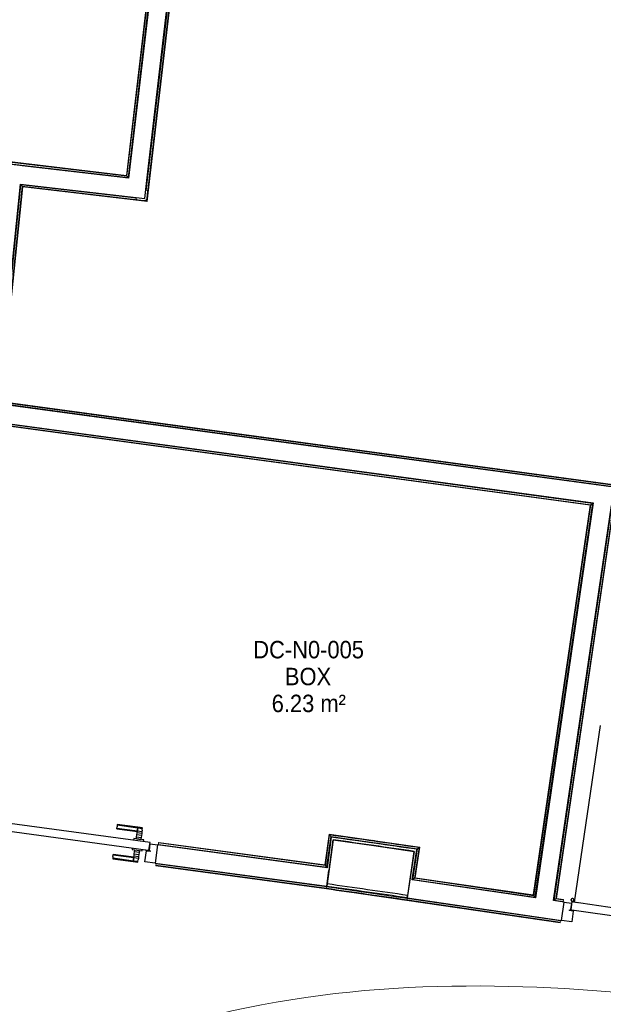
# Model space of a CAD drawing. Header units: millimetres. Extents: x 1909 to 61055, y -36590 to 14615.
# Tile 24 of 40: x 34169 to 37185, y -22462 to -17377. Entities that reach past the tile are written whole.
import ezdxf

# ---------------------------------------------------------------- set-up
doc = ezdxf.new("R2010")
doc.units = ezdxf.units.MM
for name, color, linetype, lineweight in [('A-AREA-IDEN', 7, 'Continuous', 30), ('A-DETL-GENF', 7, 'Continuous', 18), ('A-DOOR', 7, 'Continuous', 25), ('A-FLOR', 7, 'Continuous', 25), ('A-FLOR-HRAL', 7, 'Continuous', 18), ('A-WALL', 7, 'Continuous', 25), ('E-WIRE', 7, 'Continuous', 18), ('Q-SPCQ', 7, 'Continuous', 18)]:
    doc.layers.add(name, color=color, linetype=linetype, lineweight=lineweight)
doc.styles.add('Arial_1', font='arial.ttf', dxfattribs={"width": 0.9, "height": 90})

# ---------------------------------------------------------------- blocks, each defined once
blk = doc.blocks.new('PRT_SIMPLE_HUI_58x68x48 - PRT_BOIS_1V_930x2040x40-552384-2021_015_1111_DCE_1_50_N0 FINI_SSI_SDI')
at = {"layer": 'A-DETL-GENF', "lineweight": 25}
h = blk.add_hatch(color=256, dxfattribs=at)
h.paths.add_polyline_path([(-483.8, -9.7), (-485.1, -11.7), (-496.5, -13.2), (-500.5, -13.7), (-500.5, -14.5), (-495.9, -14.5), (-483.8, -12.8), (-483.8, -10.4)])
h.paths.add_polyline_path([(-508.5, -8), (-508, -11.5), (-502, -11.1), (-502.2, -10.2), (-505.2, -10.2), (-505.2, -9.3), (-488.3, -9.5), (-485.1, -10.6), (-483.8, -9.7), (-488.9, -8), (-505.5, -8)])
h = blk.add_hatch(color=256, dxfattribs=at)
h.paths.add_polyline_path([(413.8, -9.7), (413.8, -12.8), (426.2, -14.5), (430.5, -14.5), (430.3, -13.2), (425.8, -13.2), (415.1, -11.7), (414.5, -10.7)])
h.paths.add_polyline_path([(418.5, -8), (413.8, -9.7), (415.1, -10.6), (418.7, -9.3), (435.2, -9.8), (435.2, -10.2), (432, -10.7), (432, -11.5), (438.5, -11.5), (438.5, -8), (418.5, -8)])
at = {"layer": 'A-DETL-GENF'}
for p, q in [((-488.5, -8), (-508.5, -8)), ((-508.5, -8), (-508.5, -11.5)), ((-508.5, -11.5), (-502, -11.5)), ((-505.2, -10.2), (-505.2, -9.3)), ((-505.2, -9.3), (-488.7, -9.3)), ((-502, -10.2), (-505.2, -10.2)), ((-502, -11.5), (-502, -10.2)), ((-496.1, -13.2), (-500.5, -13.2)), ((-500.5, -13.2), (-500.5, -14.5)), ((-500.5, -14.5), (-496, -14.5)), ((-485.1, -11.7), (-496.1, -13.2)), ((-496, -14.5), (-483.8, -12.8)), ((-488.7, -9.3), (-485.1, -10.6)), ((-483.8, -9.7), (-488.5, -8)), ((-485.1, -10.6), (-485.1, -11.7)), ((-483.8, -12.8), (-483.8, -9.7)), ((418.5, -8), (413.8, -9.7)), ((413.8, -9.7), (413.8, -12.8)), ((413.8, -12.8), (426, -14.5)), ((415.1, -10.6), (418.7, -9.3)), ((415.1, -11.7), (415.1, -10.6)), ((426.1, -13.2), (415.1, -11.7)), ((438.5, -8), (418.5, -8)), ((418.7, -9.3), (435.2, -9.3)), ((426, -14.5), (430.5, -14.5)), ((430.5, -13.2), (426.1, -13.2)), ((430.5, -14.5), (430.5, -13.2)), ((435.2, -10.2), (432, -10.2)), ((432, -10.2), (432, -11.5)), ((432, -11.5), (438.5, -11.5)), ((435.2, -9.3), (435.2, -10.2)), ((438.5, -11.5), (438.5, -8))]:
    blk.add_line(p, q, dxfattribs=at)
at = {"layer": 'A-DOOR'}
for p, q in [((-427.1, 55), (-450.6, 55)), ((-450.6, 55), (-450.6, 54.5)), ((-450.6, 54.5), (-450.6, 50.4)), ((-427.1, 54.5), (-450.6, 54.5)), ((-319.6, 55), (-427.1, 55)), ((-427.1, 55), (-427.1, 54.5)), ((-427.1, 54.5), (-427.1, 55)), ((-427.1, 54.5), (-427.1, 50.4)), ((-319.6, 54.5), (-427.1, 54.5)), ((-427.1, 50.4), (-427.1, 54.5)), ((-319.6, 54.5), (-319.6, 55)), ((-319.6, 50.4), (-319.6, 54.5)), ((-450.6, 50.4), (-450.6, 43.3)), ((-427.1, 50.4), (-450.6, 50.4)), ((-450.6, 34), (-450.6, 43.3)), ((-450.6, 25.6), (-450.6, 34)), ((-427.1, 34), (-450.6, 34)), ((-450.6, 15.2), (-450.6, 25.6)), ((-427.1, 25.6), (-450.6, 25.6)), ((-450.6, 4.4), (-450.6, 15.2)), ((-427.1, 15.2), (-450.6, 15.2)), ((-450.6, -4), (-450.6, 4.4)), ((-450.6, 4.4), (-427.1, 4.4)), ((-427.1, 50.4), (-427.1, 43.3)), ((-319.6, 50.4), (-427.1, 50.4)), ((-427.1, 43.3), (-427.1, 50.4)), ((-427.1, 34), (-427.1, 43.3)), ((-427.1, 43.3), (-427.1, 34)), ((-427.1, 32.8), (-427.1, 34)), ((-319.6, 34), (-427.1, 34)), ((-427.1, 34), (-427.1, 25.6)), ((-427.1, 32.8), (-319.6, 32.8)), ((-427.1, 25.6), (-427.1, 15.2)), ((-427.1, 15.2), (-427.1, 4.4)), ((-427.1, 4.4), (-427.1, -4)), ((-319.6, 43.3), (-319.6, 50.4)), ((-319.6, 43.3), (-319.6, 34)), ((-319.6, 34), (-319.6, 32.8)), ((-499.5, -14.5), (-499.5, -54.5)), ((426, -14.5), (-496, -14.5)), ((-465.6, -5.5), (-465.6, -14.5)), ((-413.4, -5.5), (-465.6, -5.5)), ((-450.6, -4), (-450.6, -5)), ((-450.6, -5), (-427.1, -5)), ((-427.1, -5), (-427.1, -4)), ((-413.4, -14.5), (-413.4, -5.5)), ((430.5, -54.5), (430.5, -14.5)), ((-499.5, -54.5), (430.5, -54.5)), ((-465.6, -54.5), (-465.6, -63.5)), ((-465.6, -63.5), (-413.4, -63.5)), ((-427.1, -64), (-450.6, -64)), ((-450.6, -64), (-450.6, -65)), ((-450.6, -73.4), (-450.6, -65)), ((-450.6, -84.2), (-450.6, -73.4)), ((-427.1, -73.4), (-450.6, -73.4)), ((-450.6, -94.6), (-450.6, -84.2)), ((-450.6, -84.2), (-427.1, -84.2)), ((-450.6, -103), (-450.6, -94.6)), ((-450.6, -94.6), (-427.1, -94.6)), ((-427.1, -65), (-427.1, -64)), ((-427.1, -65), (-427.1, -73.4)), ((-427.1, -73.4), (-427.1, -84.2)), ((-427.1, -84.2), (-427.1, -94.6)), ((-427.1, -94.6), (-427.1, -103)), ((-413.4, -63.5), (-413.4, -54.5)), ((417, -54.5), (417, -977.5)), ((-450.6, -112.3), (-450.6, -103)), ((-450.6, -103), (-427.1, -103)), ((-450.6, -112.3), (-450.6, -119.4)), ((-450.6, -119.4), (-450.6, -123.5)), ((-450.6, -119.4), (-427.1, -119.4)), ((-450.6, -123.5), (-450.6, -124)), ((-450.6, -123.5), (-427.1, -123.5)), ((-450.6, -124), (-427.1, -124)), ((-427.1, -103), (-427.1, -101.8)), ((-319.6, -101.8), (-427.1, -101.8)), ((-427.1, -112.3), (-427.1, -103)), ((-427.1, -103), (-319.6, -103)), ((-427.1, -103), (-427.1, -112.3)), ((-427.1, -112.3), (-427.1, -119.4)), ((-427.1, -119.4), (-427.1, -112.3)), ((-427.1, -119.4), (-427.1, -123.5)), ((-427.1, -119.4), (-319.6, -119.4)), ((-427.1, -123.5), (-427.1, -119.4)), ((-427.1, -123.5), (-427.1, -124)), ((-427.1, -123.5), (-319.6, -123.5)), ((-427.1, -124), (-427.1, -123.5)), ((-427.1, -124), (-319.6, -124)), ((-319.6, -101.8), (-319.6, -103)), ((-319.6, -103), (-319.6, -112.3)), ((-319.6, -119.4), (-319.6, -112.3)), ((-319.6, -123.5), (-319.6, -119.4)), ((-319.6, -124), (-319.6, -123.5))]:
    blk.add_line(p, q, dxfattribs=at)
for radius, start, end in [(9.12, 155.8208, 180), (9.12, 180, 204.1792), (7.5, 360, 180), (7.5, 180, 360), (7.5, 180, 206.0693), (7.5, 135, 165), (7.5, 210, 240), (9.12, 111.9887, 120), (9.12, 240, 248.0113), (7.5, 60, 120), (7.5, 270, 0), (9.12, 60, 68.0113), (7.5, 0, 30), (9.12, 0, 22.9418)]:
    blk.add_arc((429, -65.5), radius, start, end, dxfattribs=at)
at = {"layer": 'Q-SPCQ'}
for p, q in [((430.5, -40.5), (430.5, -54.5)), ((430.5, -54.5), (403.5, -54.5))]:
    blk.add_line(p, q, dxfattribs=at)
blk = doc.blocks.new('PRT_SIMPLE_HUI_58x68x48 - PRT_BOIS_1V_930x2040x40-552386-2021_015_1111_DCE_1_50_N0 FINI_SSI_SDI')
at = {"layer": 'A-DETL-GENF', "lineweight": 25}
h = blk.add_hatch(color=256, dxfattribs=at)
h.paths.add_polyline_path([(-483.8, -9.7), (-485.1, -11.7), (-496.2, -13.2), (-500.5, -13.2), (-500.5, -14.5), (-495.9, -14.5), (-483.8, -12.8), (-483.8, -10.4)])
h.paths.add_polyline_path([(-508.5, -8), (-508, -11.5), (-502, -11.2), (-502.2, -10.2), (-505.2, -10.2), (-505.2, -9.3), (-488.3, -9.5), (-485.1, -10.6), (-483.8, -9.7), (-488.9, -8), (-505.4, -8)])
h = blk.add_hatch(color=256, dxfattribs=at)
h.paths.add_polyline_path([(413.8, -9.7), (413.8, -12.8), (426.2, -14.5), (430.5, -14.5), (430.3, -13.2), (425.8, -13.2), (415.1, -11.7), (414.5, -10.7)])
h.paths.add_polyline_path([(418.5, -8), (413.8, -9.7), (415.1, -10.6), (418.7, -9.3), (435.2, -9.8), (435.2, -10.2), (432, -10.7), (432, -11.5), (438.5, -11.5), (438.5, -8), (418.5, -8)])
at = {"layer": 'A-DETL-GENF'}
for p, q in [((-488.5, -8), (-508.5, -8)), ((-508.5, -8), (-508.5, -11.5)), ((-508.5, -11.5), (-502, -11.5)), ((-505.2, -10.2), (-505.2, -9.3)), ((-505.2, -9.3), (-488.7, -9.3)), ((-502, -10.2), (-505.2, -10.2)), ((-502, -11.5), (-502, -10.2)), ((-496.1, -13.2), (-500.5, -13.2)), ((-500.5, -13.2), (-500.5, -14.5)), ((-500.5, -14.5), (-496, -14.5)), ((-485.1, -11.7), (-496.1, -13.2)), ((-496, -14.5), (-483.8, -12.8)), ((-488.7, -9.3), (-485.1, -10.6)), ((-483.8, -9.7), (-488.5, -8)), ((-485.1, -10.6), (-485.1, -11.7)), ((-483.8, -12.8), (-483.8, -9.7)), ((418.5, -8), (413.8, -9.7)), ((413.8, -9.7), (413.8, -12.8)), ((413.8, -12.8), (426, -14.5)), ((415.1, -10.6), (418.7, -9.3)), ((415.1, -11.7), (415.1, -10.6)), ((426.1, -13.2), (415.1, -11.7)), ((438.5, -8), (418.5, -8)), ((418.7, -9.3), (435.2, -9.3)), ((426, -14.5), (430.5, -14.5)), ((430.5, -13.2), (426.1, -13.2)), ((430.5, -14.5), (430.5, -13.2)), ((435.2, -10.2), (432, -10.2)), ((432, -10.2), (432, -11.5)), ((432, -11.5), (438.5, -11.5)), ((435.2, -9.3), (435.2, -10.2)), ((438.5, -11.5), (438.5, -8))]:
    blk.add_line(p, q, dxfattribs=at)
at = {"layer": 'A-DOOR'}
for p, q in [((-427.1, 55), (-450.6, 55)), ((-450.6, 55), (-450.6, 54.5)), ((-450.6, 54.5), (-450.6, 50.4)), ((-427.1, 54.5), (-450.6, 54.5)), ((-319.6, 55), (-427.1, 55)), ((-427.1, 55), (-427.1, 54.5)), ((-427.1, 54.5), (-427.1, 55)), ((-427.1, 54.5), (-427.1, 50.4)), ((-319.6, 54.5), (-427.1, 54.5)), ((-427.1, 50.4), (-427.1, 54.5)), ((-319.6, 54.5), (-319.6, 55)), ((-319.6, 50.4), (-319.6, 54.5)), ((-450.6, 50.4), (-450.6, 43.3)), ((-427.1, 50.4), (-450.6, 50.4)), ((-450.6, 34), (-450.6, 43.3)), ((-450.6, 25.6), (-450.6, 34)), ((-427.1, 34), (-450.6, 34)), ((-450.6, 15.2), (-450.6, 25.6)), ((-427.1, 25.6), (-450.6, 25.6)), ((-450.6, 4.4), (-450.6, 15.2)), ((-427.1, 15.2), (-450.6, 15.2)), ((-450.6, -4), (-450.6, 4.4)), ((-450.6, 4.4), (-427.1, 4.4)), ((-427.1, 50.4), (-427.1, 43.3)), ((-319.6, 50.4), (-427.1, 50.4)), ((-427.1, 43.3), (-427.1, 50.4)), ((-427.1, 34), (-427.1, 43.3)), ((-427.1, 43.3), (-427.1, 34)), ((-427.1, 32.8), (-427.1, 34)), ((-319.6, 34), (-427.1, 34)), ((-427.1, 34), (-427.1, 25.6)), ((-427.1, 32.8), (-319.6, 32.8)), ((-427.1, 25.6), (-427.1, 15.2)), ((-427.1, 15.2), (-427.1, 4.4)), ((-427.1, 4.4), (-427.1, -4)), ((-319.6, 43.3), (-319.6, 50.4)), ((-319.6, 43.3), (-319.6, 34)), ((-319.6, 34), (-319.6, 32.8)), ((-499.5, -14.5), (-499.5, -54.5)), ((426, -14.5), (-496, -14.5)), ((-465.6, -5.5), (-465.6, -14.5)), ((-413.4, -5.5), (-465.6, -5.5)), ((-450.6, -4), (-450.6, -5)), ((-450.6, -5), (-427.1, -5)), ((-427.1, -5), (-427.1, -4)), ((-413.4, -14.5), (-413.4, -5.5)), ((430.5, -54.5), (430.5, -14.5)), ((-499.5, -54.5), (430.5, -54.5)), ((-465.6, -54.5), (-465.6, -63.5)), ((-465.6, -63.5), (-413.4, -63.5)), ((-427.1, -64), (-450.6, -64)), ((-450.6, -64), (-450.6, -65)), ((-450.6, -73.4), (-450.6, -65)), ((-450.6, -84.2), (-450.6, -73.4)), ((-427.1, -73.4), (-450.6, -73.4)), ((-450.6, -94.6), (-450.6, -84.2)), ((-450.6, -84.2), (-427.1, -84.2)), ((-450.6, -103), (-450.6, -94.6)), ((-450.6, -94.6), (-427.1, -94.6)), ((-427.1, -65), (-427.1, -64)), ((-427.1, -65), (-427.1, -73.4)), ((-427.1, -73.4), (-427.1, -84.2)), ((-427.1, -84.2), (-427.1, -94.6)), ((-427.1, -94.6), (-427.1, -103)), ((-413.4, -63.5), (-413.4, -54.5)), ((417, -54.5), (417, -977.5)), ((-450.6, -112.3), (-450.6, -103)), ((-450.6, -103), (-427.1, -103)), ((-450.6, -112.3), (-450.6, -119.4)), ((-450.6, -119.4), (-450.6, -123.5)), ((-450.6, -119.4), (-427.1, -119.4)), ((-450.6, -123.5), (-450.6, -124)), ((-450.6, -123.5), (-427.1, -123.5)), ((-450.6, -124), (-427.1, -124)), ((-427.1, -103), (-427.1, -101.8)), ((-319.6, -101.8), (-427.1, -101.8)), ((-427.1, -112.3), (-427.1, -103)), ((-427.1, -103), (-319.6, -103)), ((-427.1, -103), (-427.1, -112.3)), ((-427.1, -112.3), (-427.1, -119.4)), ((-427.1, -119.4), (-427.1, -112.3)), ((-427.1, -119.4), (-427.1, -123.5)), ((-427.1, -119.4), (-319.6, -119.4)), ((-427.1, -123.5), (-427.1, -119.4)), ((-427.1, -123.5), (-427.1, -124)), ((-427.1, -123.5), (-319.6, -123.5)), ((-427.1, -124), (-427.1, -123.5)), ((-427.1, -124), (-319.6, -124)), ((-319.6, -101.8), (-319.6, -103)), ((-319.6, -103), (-319.6, -112.3)), ((-319.6, -119.4), (-319.6, -112.3)), ((-319.6, -123.5), (-319.6, -119.4)), ((-319.6, -124), (-319.6, -123.5))]:
    blk.add_line(p, q, dxfattribs=at)
for radius, start, end in [(9.12, 155.8208, 180), (9.12, 180, 204.1792), (7.5, 360, 180), (7.5, 180, 360), (7.5, 180, 240), (7.5, 135, 165), (9.12, 111.9887, 120), (9.12, 240, 248.0113), (7.5, 60, 120), (7.5, 270, 0), (9.12, 60, 68.0113), (7.5, 0, 30), (9.12, 0, 24.1792)]:
    blk.add_arc((429, -65.5), radius, start, end, dxfattribs=at)
at = {"layer": 'Q-SPCQ'}
for p, q in [((430.5, -40.5), (430.5, -54.5)), ((430.5, -54.5), (403.5, -54.5))]:
    blk.add_line(p, q, dxfattribs=at)
blk = doc.blocks.new('Garde-corps - Garde-corps-505843-2021_015_1111_DCE_1_50_N0 FINI_SSI_SDI')
at = {"layer": 'A-FLOR-HRAL'}
for p, q in [((-4600.3, -15294.7), (-4938.3, -18181)), ((-4598.5, -15293.3), (-4936.9, -18182.8)), ((-4596.6, -15291.7), (-4935.4, -18184.8)), ((-4588.7, -15285.5), (-4929.1, -18192.7)), ((-4938.3, -18181), (-7517.9, -17878.9)), ((-4936.9, -18182.8), (-7516.5, -17880.7)), ((-4935.4, -18184.8), (-7514.9, -17882.7)), ((-4929.1, -18192.7), (-7508.6, -17890.6)), ((-4935.4, -18184.8), (-4929.1, -18192.7))]:
    blk.add_line(p, q, dxfattribs=at)
for points, knots in [([(-4938.3, -18181), (-4938.3, -18181), (-4938.3, -18181), (-4938.2, -18181.2), (-4938.1, -18181.3), (-4937.9, -18181.5), (-4937.8, -18181.7), (-4937.7, -18181.8), (-4937.6, -18182), (-4937.4, -18182.1), (-4937.3, -18182.2), (-4937.2, -18182.4), (-4937.1, -18182.5), (-4937, -18182.7), (-4936.9, -18182.8), (-4936.9, -18182.8)], [0.1, 0.1, 0.1, 0.1, 0.2, 0.3, 0.4, 0.475, 0.55, 0.6, 0.65, 0.7, 0.75, 0.8, 0.85, 0.9, 1, 1, 1, 1]), ([(-4929.1, -18192.7), (-4929.1, -18192.7), (-4929.1, -18192.7), (-4928.9, -18192.9), (-4928.8, -18193.1), (-4928.6, -18193.3), (-4928.5, -18193.5), (-4928.3, -18193.7), (-4928.1, -18194), (-4927.8, -18194.3), (-4927.6, -18194.5), (-4927.4, -18194.8), (-4927.1, -18195.3), (-4926.7, -18195.7), (-4926.5, -18196)], [0, 0, 0, 0, 0.166667, 0.25, 0.333333, 0.416667, 0.458333, 0.5, 0.583333, 0.666667, 0.708333, 0.75, 0.833333, 1, 1, 1, 1])]:
    blk.add_open_spline(points, degree=3, knots=knots, dxfattribs=at)
blk = doc.blocks.new('Garde-corps - Garde-corps-506028-2021_015_1111_DCE_1_50_N0 FINI_SSI_SDI')
at = {"layer": 'A-FLOR-HRAL'}
for p, q in [((-4835.2, -18259), (-4488.4, -15297.9)), ((-4834.3, -18312.6), (-4482.2, -15305.8)), ((-4832.8, -18314.6), (-4480.6, -15307.8)), ((-4831.3, -18316.4), (-4479.2, -15309.6)), ((-5598.6, -19358), (-5483.4, -18229.4)), ((-5590.8, -19351.9), (-5477.1, -18237.4)), ((-5588.9, -19350.4), (-5475.5, -18239.3)), ((-5587.1, -19348.9), (-5474.1, -18241.1)), ((-5483.4, -18229.4), (-4886.2, -18299.4)), ((-5477.1, -18237.4), (-5483.4, -18229.4)), ((-5477.1, -18237.4), (-4834.3, -18312.6)), ((-5475.5, -18239.3), (-4832.8, -18314.6)), ((-5474.1, -18241.1), (-4831.3, -18316.4)), ((-4834.3, -18312.6), (-4837, -18309.2)), ((-181.9, -20091.9), (-5598.6, -19358)), ((-180.3, -20084.9), (-5590.8, -19351.9)), ((-158.4, -20086.1), (-5588.9, -19350.4)), ((-158.2, -20084.5), (-5587.1, -19348.9))]:
    blk.add_line(p, q, dxfattribs=at)
for points, knots in [([(-5483.4, -18229.4), (-5483.4, -18229.4), (-5483.5, -18229.4), (-5483.6, -18229.2), (-5483.8, -18229), (-5483.9, -18228.8), (-5484.1, -18228.6), (-5484.3, -18228.4), (-5484.5, -18228.1), (-5484.7, -18227.8), (-5484.9, -18227.6), (-5485.1, -18227.3), (-5485.5, -18226.8), (-5485.9, -18226.4), (-5486.1, -18226.1)], [0, 0, 0, 0, 0.166667, 0.25, 0.333333, 0.416667, 0.458333, 0.5, 0.583333, 0.666667, 0.708333, 0.75, 0.833333, 1, 1, 1, 1]), ([(-5474.1, -18241.1), (-5474.1, -18241.1), (-5474.1, -18241.1), (-5474.2, -18241), (-5474.3, -18240.8), (-5474.5, -18240.6), (-5474.6, -18240.4), (-5474.7, -18240.3), (-5474.8, -18240.1), (-5474.9, -18240), (-5475.1, -18239.9), (-5475.2, -18239.7), (-5475.3, -18239.6), (-5475.4, -18239.5), (-5475.5, -18239.4), (-5475.5, -18239.3)], [0.1, 0.1, 0.1, 0.1, 0.2, 0.3, 0.4, 0.475, 0.55, 0.6, 0.65, 0.7, 0.75, 0.8, 0.85, 0.9, 1, 1, 1, 1]), ([(-4831.3, -18316.4), (-4831.3, -18316.4), (-4831.4, -18316.4), (-4831.5, -18316.2), (-4831.6, -18316.1), (-4831.7, -18315.9), (-4831.9, -18315.7), (-4832, -18315.6), (-4832.1, -18315.4), (-4832.2, -18315.3), (-4832.3, -18315.1), (-4832.4, -18315), (-4832.5, -18314.9), (-4832.6, -18314.7), (-4832.7, -18314.6), (-4832.8, -18314.6)], [0.1, 0.1, 0.1, 0.1, 0.2, 0.3, 0.4, 0.475, 0.55, 0.6, 0.65, 0.7, 0.75, 0.8, 0.85, 0.9, 1, 1, 1, 1])]:
    blk.add_open_spline(points, degree=3, knots=knots, dxfattribs=at)
blk = doc.blocks.new('Garde-corps - Garde-corps-506445-2021_015_1111_DCE_1_50_N0 FINI_SSI_SDI')
at = {"layer": 'A-FLOR-HRAL'}
for p, q in [((-5608.8, -19458.5), (-2529.2, -19875.8)), ((-5602.5, -19466.6), (-2537.3, -19881.9)), ((-5600.9, -19468.6), (-2539.3, -19883.3)), ((-5599.4, -19470.4), (-2541.2, -19884.8)), ((-2537.3, -19881.9), (-2832.7, -21901.7)), ((-2529.2, -19875.8), (-2826.6, -21909.8)), ((-2537.3, -19881.9), (-2529.2, -19875.8)), ((-2541.2, -19884.8), (-2835.5, -21897.8)), ((-2539.3, -19883.3), (-2834.1, -21899.7)), ((-3890.9, -21583.5), (-3912.4, -21742.2)), ((-3889.5, -21585.4), (-3911, -21744.1)), ((-3888, -21587.4), (-3909.5, -21746)), ((-3881.9, -21595.4), (-3903.4, -21754)), ((-3422.1, -21650.3), (-3890.9, -21583.5)), ((-3434, -21659.2), (-3881.9, -21595.4)), ((-3870, -21597.1), (-3881.9, -21595.4)), ((-3805.7, -21609.2), (-3879.4, -21598.8)), ((-4772.5, -21636.3), (-4772.9, -21639.3)), ((-4772.5, -21636.3), (-4771.5, -21629.2)), ((-3903.4, -21754), (-4772.5, -21636.3)), ((-4771.5, -21629.2), (-4771.3, -21627.5)), ((-3909.5, -21746), (-4771.5, -21629.2)), ((-4771.1, -21625.9), (-4771.3, -21627.5)), ((-3911, -21744.1), (-4771.3, -21627.5)), ((-3912.4, -21742.2), (-4771.1, -21625.9)), ((-3584.7, -21640.7), (-3732, -21619.7)), ((-3656.5, -21616.8), (-3666.8, -21615.3)), ((-3437.4, -21661.8), (-3511, -21651.2)), ((-3457.1, -21817.6), (-3434, -21659.2)), ((-3449.1, -21811.6), (-3425.9, -21653.2)), ((-3447.1, -21810.1), (-3423.9, -21651.7)), ((-3434, -21659.2), (-3445.9, -21657.5)), ((-3445.2, -21808.7), (-3422.1, -21650.3)), ((-3909.5, -21746), (-3903.4, -21754)), ((-3449.1, -21811.6), (-3457.1, -21817.6)), ((-2832.7, -21901.7), (-3449.1, -21811.6)), ((-2834.1, -21899.7), (-3447.1, -21810.1)), ((-2835.5, -21897.8), (-3445.2, -21808.7)), ((-2826.6, -21909.8), (-3457.1, -21817.6)), ((-2832.7, -21901.7), (-2826.6, -21909.8))]:
    blk.add_line(p, q, dxfattribs=at)
at = {"layer": 'A-FLOR-HRAL', "flags": 128}
for points in [[(-3890.9, -21583.5), (-3890.9, -21583.5), (-3890.9, -21583.6), (-3890.7, -21583.8), (-3890.6, -21584), (-3890.4, -21584.2), (-3890.2, -21584.5), (-3890, -21584.7), (-3889.9, -21584.9), (-3889.7, -21585.2), (-3889.5, -21585.4)], [(-3888, -21587.4), (-3885, -21591.4), (-3881.9, -21595.4)], [(-3881.9, -21595.4), (-3881.8, -21595.5), (-3881.6, -21595.9), (-3881.2, -21596.3), (-3880.8, -21596.9), (-3880.3, -21597.5), (-3879.9, -21598.2), (-3879.4, -21598.8)], [(-3425.9, -21653.2), (-3429.9, -21656.2), (-3434, -21659.2)]]:
    blk.add_lwpolyline(points, dxfattribs=at)
at = {"layer": 'A-FLOR-HRAL'}
for radius, start, end in [(184692.9, 81.819426, 81.96532), (184691.2, 81.819967, 81.964777)]:
    blk.add_arc((-29704.5, -204465.3), radius, start, end, dxfattribs=at)
for points, knots in [([(-2529.2, -19875.8), (-2529.2, -19875.8), (-2529.2, -19875.7), (-2529, -19875.6), (-2528.8, -19875.4), (-2528.6, -19875.3), (-2528.4, -19875.1), (-2528.2, -19875), (-2527.9, -19874.8), (-2527.6, -19874.5), (-2527.3, -19874.3), (-2527, -19874.1), (-2526.5, -19873.8), (-2526.1, -19873.4), (-2525.8, -19873.2)], [0, 0, 0, 0, 0.166667, 0.25, 0.333333, 0.416667, 0.458333, 0.5, 0.583333, 0.666667, 0.708333, 0.75, 0.833333, 1, 1, 1, 1]), ([(-2541.2, -19884.8), (-2541.1, -19884.8), (-2541.1, -19884.7), (-2541, -19884.6), (-2540.8, -19884.5), (-2540.6, -19884.4), (-2540.5, -19884.2), (-2540.3, -19884.1), (-2540.2, -19884), (-2540, -19883.9), (-2539.9, -19883.8), (-2539.7, -19883.7), (-2539.6, -19883.6), (-2539.4, -19883.5), (-2539.3, -19883.4), (-2539.3, -19883.3)], [0.1, 0.1, 0.1, 0.1, 0.2, 0.3, 0.4, 0.475, 0.55, 0.6, 0.65, 0.7, 0.75, 0.8, 0.85, 0.9, 1, 1, 1, 1]), ([(-3434, -21659.2), (-3434, -21659.2), (-3434, -21659.2), (-3434.1, -21659.3), (-3434.1, -21659.3), (-3434.2, -21659.4), (-3434.3, -21659.4), (-3434.3, -21659.5), (-3434.4, -21659.6), (-3434.6, -21659.6), (-3434.7, -21659.7), (-3434.8, -21659.8), (-3434.9, -21659.9), (-3435.1, -21660), (-3435.2, -21660.1), (-3435.3, -21660.2), (-3435.5, -21660.3), (-3435.6, -21660.4), (-3435.8, -21660.6), (-3436.2, -21660.9), (-3436.7, -21661.3), (-3437.2, -21661.6), (-3437.4, -21661.8)], [0, 0, 0, 0, 0.071429, 0.107143, 0.142857, 0.178571, 0.214286, 0.25, 0.285714, 0.321429, 0.357143, 0.392857, 0.428571, 0.464286, 0.5, 0.535714, 0.571429, 0.607143, 0.642857, 0.714286, 0.857143, 1, 1, 1, 1]), ([(-3422.1, -21650.3), (-3422.1, -21650.3), (-3422.1, -21650.3), (-3422.2, -21650.4), (-3422.3, -21650.5), (-3422.4, -21650.6), (-3422.6, -21650.7), (-3422.8, -21650.9), (-3423, -21651), (-3423.2, -21651.2), (-3423.4, -21651.3), (-3423.7, -21651.5), (-3423.8, -21651.6), (-3423.9, -21651.7)], [0.075, 0.075, 0.075, 0.075, 0.15, 0.2125, 0.275, 0.35, 0.425, 0.5, 0.6, 0.7, 0.775, 0.85, 1, 1, 1, 1]), ([(-3912.4, -21742.2), (-3912.4, -21742.2), (-3912.4, -21742.3), (-3912.3, -21742.4), (-3912.2, -21742.5), (-3912, -21742.7), (-3911.9, -21742.9), (-3911.8, -21743.1), (-3911.7, -21743.2), (-3911.6, -21743.3), (-3911.5, -21743.5), (-3911.4, -21743.6), (-3911.3, -21743.7), (-3911.1, -21743.9), (-3911.1, -21744), (-3911, -21744.1)], [0.1, 0.1, 0.1, 0.1, 0.2, 0.3, 0.4, 0.475, 0.55, 0.6, 0.65, 0.7, 0.75, 0.8, 0.85, 0.9, 1, 1, 1, 1]), ([(-3903.4, -21754), (-3903.4, -21754), (-3903.4, -21754.1), (-3903.2, -21754.3), (-3903.1, -21754.5), (-3902.9, -21754.7), (-3902.8, -21754.9), (-3902.6, -21755.1), (-3902.4, -21755.4), (-3902.2, -21755.7), (-3902, -21755.9), (-3901.8, -21756.2), (-3901.4, -21756.7), (-3901.1, -21757.1), (-3900.9, -21757.4)], [0, 0, 0, 0, 0.166667, 0.25, 0.333333, 0.416667, 0.458333, 0.5, 0.583333, 0.666667, 0.708333, 0.75, 0.833333, 1, 1, 1, 1]), ([(-3445.2, -21808.7), (-3445.2, -21808.7), (-3445.3, -21808.7), (-3445.4, -21808.8), (-3445.6, -21808.9), (-3445.8, -21809.1), (-3445.9, -21809.2), (-3446.1, -21809.3), (-3446.2, -21809.4), (-3446.4, -21809.5), (-3446.5, -21809.6), (-3446.6, -21809.7), (-3446.8, -21809.8), (-3446.9, -21810), (-3447, -21810), (-3447.1, -21810.1)], [0.1, 0.1, 0.1, 0.1, 0.2, 0.3, 0.4, 0.475, 0.55, 0.6, 0.65, 0.7, 0.75, 0.8, 0.85, 0.9, 1, 1, 1, 1]), ([(-3457.1, -21817.6), (-3457.1, -21817.6), (-3457.2, -21817.6), (-3457.4, -21817.8), (-3457.6, -21817.9), (-3457.8, -21818.1), (-3458, -21818.2), (-3458.2, -21818.4), (-3458.5, -21818.6), (-3458.8, -21818.8), (-3459, -21819), (-3459.3, -21819.2), (-3459.8, -21819.6), (-3460.2, -21819.9), (-3460.5, -21820.1)], [0, 0, 0, 0, 0.166667, 0.25, 0.333333, 0.416667, 0.458333, 0.5, 0.583333, 0.666667, 0.708333, 0.75, 0.833333, 1, 1, 1, 1]), ([(-2835.5, -21897.8), (-2835.5, -21897.9), (-2835.5, -21897.9), (-2835.4, -21898), (-2835.3, -21898.2), (-2835.1, -21898.4), (-2835, -21898.5), (-2834.9, -21898.7), (-2834.8, -21898.8), (-2834.7, -21899), (-2834.6, -21899.1), (-2834.5, -21899.3), (-2834.4, -21899.4), (-2834.3, -21899.5), (-2834.2, -21899.7), (-2834.1, -21899.7)], [0.1, 0.1, 0.1, 0.1, 0.2, 0.3, 0.4, 0.475, 0.55, 0.6, 0.65, 0.7, 0.75, 0.8, 0.85, 0.9, 1, 1, 1, 1]), ([(-2826.6, -21909.8), (-2826.6, -21909.8), (-2826.6, -21909.8), (-2826.4, -21910), (-2826.3, -21910.2), (-2826.1, -21910.4), (-2826, -21910.6), (-2825.9, -21910.8), (-2825.6, -21911.1), (-2825.4, -21911.4), (-2825.2, -21911.7), (-2825, -21911.9), (-2824.7, -21912.4), (-2824.3, -21912.9), (-2824.1, -21913.2)], [0, 0, 0, 0, 0.166667, 0.25, 0.333333, 0.416667, 0.458333, 0.5, 0.583333, 0.666667, 0.708333, 0.75, 0.833333, 1, 1, 1, 1])]:
    blk.add_open_spline(points, degree=3, knots=knots, dxfattribs=at)
blk = doc.blocks.new('Garde-corps - Garde-corps-506761-2021_015_1111_DCE_1_50_N0 FINI_SSI_SDI')
at = {"layer": 'A-FLOR-HRAL'}
for p, q in [((-2726.7, -21924.4), (-2429.1, -19889.3)), ((-2718.6, -21918.4), (-2423.1, -19897.3)), ((-2716.6, -21916.9), (-2421.6, -19899.3)), ((-2714.8, -21915.5), (-2420.2, -19901.1)), ((-2678.9, -21922.4), (-2716.6, -21916.9)), ((-2678.7, -21920.8), (-2714.8, -21915.5)), ((-2718.6, -21918.4), (-2726.7, -21924.4)), ((-2680.2, -21931.2), (-2726.7, -21924.4)), ((-2679.2, -21924.1), (-2718.6, -21918.4)), ((-2680.6, -21934.2), (-2680.2, -21931.2)), ((-2679.2, -21924.1), (-2680.2, -21931.2)), ((-2678.9, -21922.4), (-2679.2, -21924.1)), ((-2678.9, -21922.4), (-2678.7, -21920.8))]:
    blk.add_line(p, q, dxfattribs=at)
for points, knots in [([(-2714.8, -21915.5), (-2714.8, -21915.5), (-2714.8, -21915.5), (-2714.9, -21915.6), (-2715.1, -21915.8), (-2715.3, -21915.9), (-2715.5, -21916), (-2715.6, -21916.1), (-2715.8, -21916.2), (-2715.9, -21916.3), (-2716, -21916.5), (-2716.2, -21916.6), (-2716.3, -21916.6), (-2716.5, -21916.8), (-2716.6, -21916.8), (-2716.6, -21916.9)], [0.1, 0.1, 0.1, 0.1, 0.2, 0.3, 0.4, 0.475, 0.55, 0.6, 0.65, 0.7, 0.75, 0.8, 0.85, 0.9, 1, 1, 1, 1]), ([(-2726.7, -21924.4), (-2726.7, -21924.4), (-2726.8, -21924.4), (-2726.9, -21924.6), (-2727.1, -21924.7), (-2727.4, -21924.9), (-2727.5, -21925), (-2727.7, -21925.2), (-2728, -21925.4), (-2728.3, -21925.6), (-2728.6, -21925.8), (-2728.9, -21926), (-2729.4, -21926.4), (-2729.8, -21926.7), (-2730.1, -21926.9)], [0, 0, 0, 0, 0.166667, 0.25, 0.333333, 0.416667, 0.458333, 0.5, 0.583333, 0.666667, 0.708333, 0.75, 0.833333, 1, 1, 1, 1])]:
    blk.add_open_spline(points, degree=3, knots=knots, dxfattribs=at)
blk = doc.blocks.new('Garde-corps - Garde-corps-511339-2021_015_1111_DCE_1_50_N0 FINI_SSI_SDI')
at = {"layer": 'A-FLOR-HRAL'}
for p, q in [((-4786.2, -21745.3), (-4786.4, -21747)), ((-4786.4, -21747), (-3904.5, -21866.4)), ((-4786.2, -21745.3), (-4786, -21743.6)), ((-4786.2, -21745.3), (-3904.2, -21864.8)), ((-4786, -21743.6), (-4785, -21736.5)), ((-4786, -21743.6), (-3904, -21863.1)), ((-4784.6, -21733.6), (-4785, -21736.5)), ((-4785, -21736.5), (-3903.1, -21856)), ((-3903.1, -21856), (-3486.8, -21915.3)), ((-3903.1, -21856), (-3891.6, -21857.6)), ((-3904.5, -21866.4), (-3488.3, -21925.7)), ((-3904.5, -21866.4), (-3904.5, -21866.4)), ((-3498.3, -21913.7), (-3486.8, -21915.3)), ((-3487.8, -21922.4), (-3486.8, -21915.3)), ((-3486.6, -21913.8), (-3486.8, -21915.3)), ((-3486.8, -21915.3), (-2695.2, -22031.1)), ((-3486.5, -21913.1), (-3486.6, -21913.8)), ((-3486.4, -21912.3), (-3486.5, -21913.1)), ((-3488.1, -21924.1), (-3488.3, -21925.7)), ((-3488.3, -21925.7), (-2696.7, -22041.5)), ((-3488.1, -21924.1), (-2696.5, -22039.8)), ((-3487.8, -21922.4), (-2696.2, -22038.1)), ((-2696.7, -22041.5), (-2696.5, -22039.8)), ((-2696.2, -22038.1), (-2696.5, -22039.8)), ((-2695.2, -22031.1), (-2696.2, -22038.1)), ((-2695.2, -22031.1), (-2694.8, -22028.1))]:
    blk.add_line(p, q, dxfattribs=at)
at = {"layer": 'A-FLOR-HRAL', "flags": 128}
for points in [[(-3904.5, -21866.4), (-3904.5, -21866.4), (-3904.5, -21866.3), (-3904.4, -21866.2), (-3904.4, -21865.9), (-3904.4, -21865.6), (-3904.3, -21865.3), (-3904.3, -21865), (-3904.2, -21864.8)], [(-3904, -21863.1), (-3903.5, -21859.5), (-3903.1, -21856)], [(-3903.1, -21856), (-3903, -21855.9), (-3903, -21855.7), (-3903, -21855.4), (-3902.9, -21854.9), (-3902.8, -21854.3), (-3902.7, -21853.7), (-3902.7, -21853)]]:
    blk.add_lwpolyline(points, dxfattribs=at)
at = {"layer": 'A-FLOR-HRAL'}
for radius, end in [(184414.2, 81.957717), (184415.9, 81.95772), (184412.5, 81.957714)]:
    blk.add_arc((-29704.5, -204465.3), radius, 81.827103, end, dxfattribs=at)
blk = doc.blocks.new('1010_PROTECTION  D_ANGLE - 1010_PROTECTION  D_ANGLE-534363-2021_015_1111_DCE_1_50_N0 FINI_SSI_SDI')
at = {"layer": 'Q-SPCQ'}
for p, q in [((-10, 40), (-10, 0)), ((0, 0), (0, 40)), ((40, 0), (0, 0)), ((0, -10), (40, -10))]:
    blk.add_line(p, q, dxfattribs=at)
for centre, radius, start, end in [((-5, 40), 5, 360, 180), ((0, 0), 10, 180, 270), ((40, -5), 5, 270, 90)]:
    blk.add_arc(centre, radius, start, end, dxfattribs=at)
blk = doc.blocks.new('B02_ARC_rvt-1-2021_015_1111_DCE_1_50_N0 FINI_SSI_SDI')
at = {"layer": 'A-FLOR'}
for p, q in [((-4818.9, -21666.3), (-4814.5, -21633.6)), ((-4814.5, -21633.6), (-4776.5, -21638.8)), ((-4842.1, -21725.8), (-4834.6, -21670.2)), ((-4834.4, -21668.9), (-4834.1, -21666.9)), ((-4833.9, -21665.6), (-4833.8, -21664.3)), ((-4820.4, -21666.1), (-4818.9, -21666.3)), ((-4789.2, -21732.9), (-4842.1, -21725.8)), ((-2676, -21934.8), (-2638.1, -21940.4)), ((-2638.1, -21940.4), (-2642.8, -21973)), ((-2642.8, -21973), (-2641.4, -21973.2)), ((-2628.9, -21981.1), (-2637, -22036.5)), ((-2628.4, -21977.7), (-2628.7, -21979.7)), ((-2628, -21975.2), (-2628.2, -21976.5)), ((-2637, -22036.5), (-2689.8, -22028.8))]:
    blk.add_line(p, q, dxfattribs=at)
at = {"layer": 'A-WALL'}
for p, q in [((-4585.3, -15282.9), (-4926.5, -18196)), ((-4832.1, -18207), (-4491, -15294.5)), ((-5488.9, -18130.1), (-7505.9, -17893.9)), ((-5476.5, -18131.6), (-5488.9, -18130.1)), ((-4926.5, -18196), (-5476.5, -18131.6)), ((-5601.8, -19360.6), (-5486.1, -18226.1)), ((-5486.1, -18226.1), (-4843.2, -18301.4)), ((-4843.2, -18301.4), (-4832.1, -18207)), ((-182.3, -20094.8), (-5601.8, -19360.6)), ((-5611.5, -19455.1), (-2525.8, -19873.2)), ((-2525.8, -19873.2), (-2824.1, -21913.2)), ((-2730.1, -21926.9), (-2431.7, -19886)), ((-3881, -21611.2), (-3900.9, -21757.4)), ((-3879.4, -21598.8), (-3881, -21611.2)), ((-4776.5, -21638.8), (-4789.2, -21732.9)), ((-3900.9, -21757.4), (-4776.5, -21638.8)), ((-3890.1, -21771.5), (-3868.7, -21612.9)), ((-3439.2, -21674.1), (-3437.4, -21661.8)), ((-3451.6, -21672.4), (-3474.7, -21830.7)), ((-3460.5, -21820.1), (-3439.2, -21674.1)), ((-4789.2, -21732.9), (-3902.7, -21853)), ((-3902.7, -21853), (-3891.6, -21771.3)), ((-3891.6, -21771.3), (-3890.1, -21771.5)), ((-3900.9, -21840.7), (-3902.7, -21853)), ((-3474.4, -21830.7), (-3486.4, -21912.3)), ((-3474.7, -21830.7), (-3474.4, -21830.7)), ((-2824.1, -21913.2), (-3460.5, -21820.1)), ((-3486.4, -21912.3), (-3484.6, -21900)), ((-3486.4, -21912.3), (-2689.8, -22028.8)), ((-2676, -21934.8), (-2730.1, -21926.9)), ((-2689.8, -22028.8), (-2676, -21934.8))]:
    blk.add_line(p, q, dxfattribs=at)
at = {"layer": 'A-WALL', "flags": 128}
blk.add_lwpolyline([(-3868.7, -21612.9), (-3660.1, -21642.5), (-3451.6, -21672.4)], dxfattribs=at)
at = {"layer": 'A-WALL'}
for radius, start, end in [(184681, 81.823116, 81.961618), (184426, 81.827103, 81.957738), (184438.5, 81.827103, 81.957738)]:
    blk.add_arc((-29704.5, -204465.3), radius, start, end, dxfattribs=at)
at = {"layer": 'A-DOOR', "lineweight": 18}
for name, p, rotation in [('PRT_SIMPLE_HUI_58x68x48 - PRT_BOIS_1V_930x2040x40-552384-2021_015_1111_DCE_1_50_N0 FINI_SSI_SDI', (-5318.3, -21613.3), 172.2844194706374), ('PRT_SIMPLE_HUI_58x68x48 - PRT_BOIS_1V_930x2040x40-552386-2021_015_1111_DCE_1_50_N0 FINI_SSI_SDI', (-2217.5, -22049.9), 171.6808543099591)]:
    blk.add_blockref(name, p, dxfattribs=dict(at, rotation=rotation))
at = {"layer": 'A-FLOR-HRAL', "lineweight": 18}
for name in ['Garde-corps - Garde-corps-505843-2021_015_1111_DCE_1_50_N0 FINI_SSI_SDI', 'Garde-corps - Garde-corps-506028-2021_015_1111_DCE_1_50_N0 FINI_SSI_SDI', 'Garde-corps - Garde-corps-506445-2021_015_1111_DCE_1_50_N0 FINI_SSI_SDI', 'Garde-corps - Garde-corps-506761-2021_015_1111_DCE_1_50_N0 FINI_SSI_SDI', 'Garde-corps - Garde-corps-511339-2021_015_1111_DCE_1_50_N0 FINI_SSI_SDI']:
    blk.add_blockref(name, (0, 0), dxfattribs=at)
at = {"layer": 'Q-SPCQ', "lineweight": 18, "rotation": 83.32059087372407}
blk.add_blockref('1010_PROTECTION  D_ANGLE - 1010_PROTECTION  D_ANGLE-534363-2021_015_1111_DCE_1_50_N0 FINI_SSI_SDI', (-4843.2, -18301.4), dxfattribs=at)
blk = doc.blocks.new('B02_DC_STR_rvt-1-2021_015_1111_DCE_1_50_N0 FINI_SSI_SDI')
at = {"layer": 'A-WALL'}
for p, q in [((-3868.7, -21612.9), (-3900.9, -21840.7)), ((-3484.3, -21900), (-3451.6, -21672.3))]:
    blk.add_line(p, q, dxfattribs=at)
for radius in [184668.5, 184438.5]:
    blk.add_arc((-29704.5, -204465.3), radius, 81.827018, 81.957738, dxfattribs=at)
blk = doc.blocks.new('B02_SSI_rvt-1-2021_015_1111_DCE_1_50_N0 FINI_SSI_SDI')
at = {"layer": 'E-WIRE', "color": 1, "true_color": 0xff0000}
blk.add_open_spline([(-6171.3, -23365.8), (-4681.4, -22115.6), (-159.5, -22635.1), (1065.7, -22902.5), (1350.8, -17463.2)], degree=3, knots=[0, 0, 0, 0, 8.476232, 20.782036, 20.782036, 20.782036, 20.782036], dxfattribs=at)

msp = doc.modelspace()

# ---------------------------------------------------------------- block references
at = {"lineweight": 5}
for name in ['B02_DC_STR_rvt-1-2021_015_1111_DCE_1_50_N0 FINI_SSI_SDI', 'B02_ARC_rvt-1-2021_015_1111_DCE_1_50_N0 FINI_SSI_SDI', 'B02_SSI_rvt-1-2021_015_1111_DCE_1_50_N0 FINI_SSI_SDI']:
    msp.add_blockref(name, (39658.7, 0), dxfattribs=at)

# ---------------------------------------------------------------- texts
at = {"layer": 'A-AREA-IDEN', "color": 8, "true_color": 0x808080, "char_height": 90, "attachment_point": 1, "style": 'Arial_1'}
for s, insert, width in [('DC-N0-005', (35376.1, -20585.5), 681.835), ('BOX', (35539.8, -20724.4), 285), ('6.23 m²', (35471.4, -20863.3), 454.557)]:
    msp.add_mtext(s, dxfattribs=dict(at, insert=insert, width=width))

doc.saveas('drawing.dxf')
